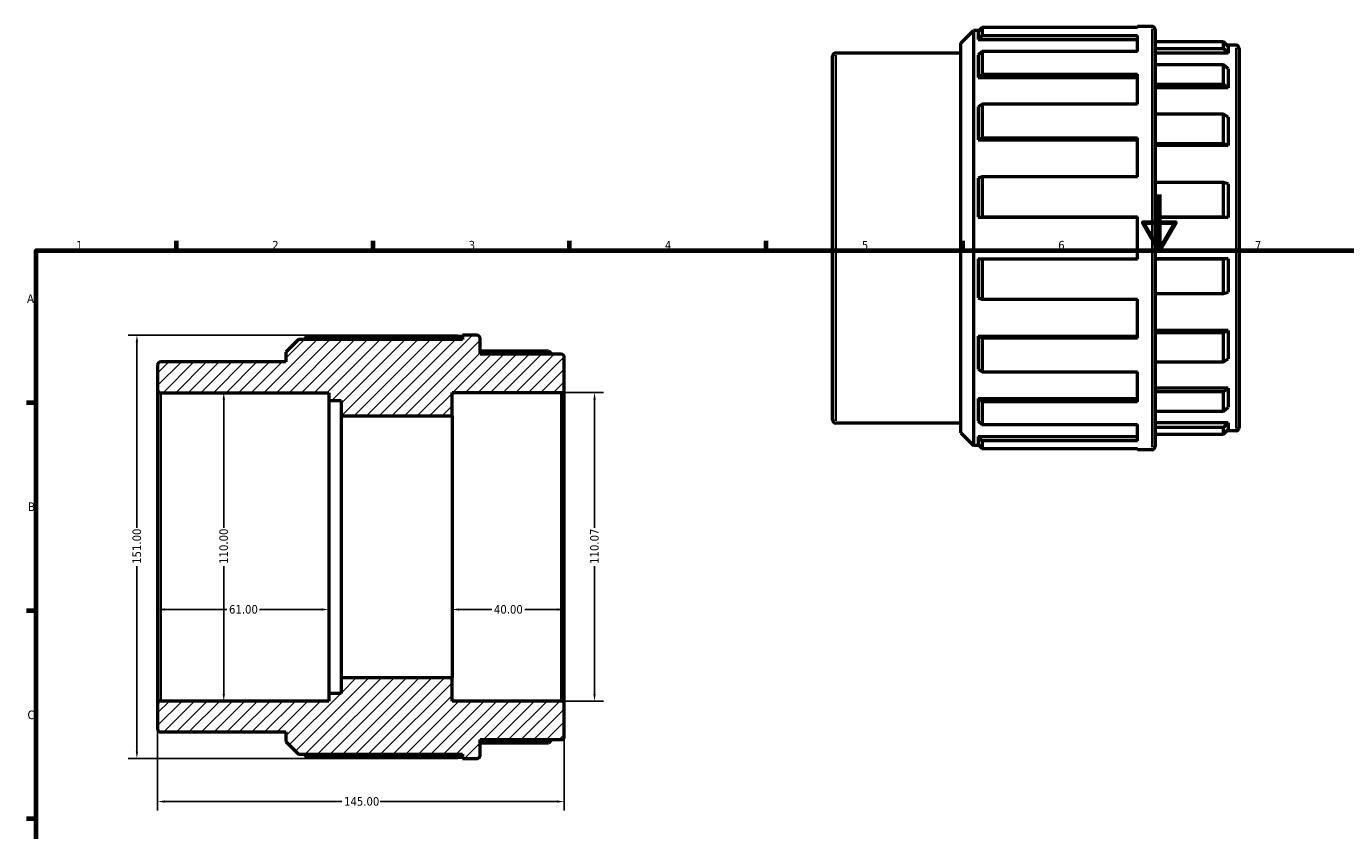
# Model space of a CAD drawing. Header units: millimetres. Extents: x 0 to 895, y -41 to 805.
# Tile 2 of 4: x 17 to 487, y 367 to 654. Entities that reach past the tile are written whole.
import ezdxf

# ---------------------------------------------------------------- set-up
doc = ezdxf.new("R2010")
doc.units = ezdxf.units.MM
for name, color, linetype, lineweight in [('Border (ANSI)', 7, 'Continuous', 70), ('Dimension (ANSI)', 7, 'Continuous', 25), ('Hatch (ANSI)', 7, 'Continuous', 18), ('Visible (ANSI)', 7, 'Continuous', 50), ('Visible Narrow (ANSI)', 7, 'Continuous', 35)]:
    doc.layers.add(name, color=color, linetype=linetype, lineweight=lineweight)
doc.styles.add('Note Text (ANSI)', font='tahoma.ttf')
doc.dimstyles.new('Default - mm (ANSI)', dxfattribs={"dimtxt": 3.048, "dimasz": 2.5, "dimexe": 3.175, "dimexo": 1.6002, "dimgap": 0.8, "dimtad": 0, "dimtoh": 1, "dimrnd": 1e-08, "dimzin": 4, "dimdsep": 46, "dimtxsty": 'Note Text (ANSI)', "dimcen": 0.09, "dimdle": 10, "dimclrd": 256, "dimclre": 256, "dimclrt": 256, "dimadec": 1, "dimazin": 1, "dimtfac": 1, "dimtofl": 0, "dimtmove": 0, "dimatfit": 3, "dimfxl": 1, "dimtolj": 1, "dimtzin": 4, "dimlwd": -1, "dimlwe": -1, "dimarcsym": 0})

# ---------------------------------------------------------------- blocks, each defined once
blk = doc.blocks.new('Borders Default Border')
at = {"layer": 'Border (ANSI)'}
for p, q in [((70.08, 574), (70.08, 577.45)), ((140.17, 574), (140.17, 577.45)), ((210.25, 574), (210.25, 577.45)), ((280.33, 574), (280.33, 577.45)), ((350.42, 574), (350.42, 577.45)), ((20, 519.75), (16.55, 519.75)), ((20, 445.5), (16.55, 445.5)), ((20, 371.25), (16.55, 371.25))]:
    blk.add_line(p, q, dxfattribs=at)
at = {"layer": 'Border (ANSI)', "flags": 128}
for points in [[(420.5, 594), (420.5, 574), (414.73, 584), (426.27, 584), (420.5, 574)], [(20, 20), (20, 574), (821, 574), (821, 20), (20, 20)]]:
    blk.add_lwpolyline(points, dxfattribs=at)
at = {"layer": 'Border (ANSI)', "char_height": 3.05, "attachment_point": 7, "style": 'Note Text (ANSI)'}
for s, insert in [('1', (34.35, 574.4)), ('2', (104.2, 574.4)), ('3', (174.26, 574.34)), ('4', (244.23, 574.4)), ('5', (314.48, 574.34)), ('6', (384.49, 574.34)), ('7', (454.6, 574.4)), ('A', (16.78, 555.35)), ('B', (17.15, 481.1)), ('C', (16.95, 406.8))]:
    blk.add_mtext(s, dxfattribs=dict(at, insert=insert))
blk = doc.blocks.new('*D7')
at = {"layer": 'Defpoints', "color": 0, "transparency": 16777216}
for p in [(86.94, 523.3), (86.94, 413.3), (86.94, 413.3)]:
    blk.add_point(p, dxfattribs=at)
at = {"layer": 'Dimension (ANSI)', "transparency": 16777216}
for p, q in [((86.94, 520.8), (86.94, 475.14)), ((86.94, 415.8), (86.94, 461.46))]:
    blk.add_line(p, q, dxfattribs=at)
for points in [[(86.53, 520.8), (87.36, 520.8), (86.94, 523.3)], [(86.53, 415.8), (87.36, 415.8), (86.94, 413.3)]]:
    blk.add_solid(points, dxfattribs=at)
at = {"layer": 'Dimension (ANSI)', "transparency": 16777216, "insert": (85.36, 462.26), "char_height": 3.048, "attachment_point": 1, "rotation": 90, "style": 'Note Text (ANSI)'}
blk.add_mtext('\\A1;110.00', dxfattribs=at)
blk = doc.blocks.new('*D8')
at = {"layer": 'Defpoints', "color": 0, "transparency": 16777216}
for p in [(172.04, 543.8), (55.96, 392.8), (172.04, 392.8)]:
    blk.add_point(p, dxfattribs=at)
at = {"layer": 'Dimension (ANSI)', "transparency": 16777216}
for p, q in [((170.44, 543.8), (52.79, 543.8)), ((55.96, 541.3), (55.96, 475.14)), ((55.96, 395.3), (55.96, 461.46)), ((170.44, 392.8), (52.79, 392.8))]:
    blk.add_line(p, q, dxfattribs=at)
for points in [[(55.55, 541.3), (56.38, 541.3), (55.96, 543.8)], [(55.55, 395.3), (56.38, 395.3), (55.96, 392.8)]]:
    blk.add_solid(points, dxfattribs=at)
at = {"layer": 'Dimension (ANSI)', "transparency": 16777216, "insert": (54.38, 462.26), "char_height": 3.048, "attachment_point": 1, "rotation": 90, "style": 'Note Text (ANSI)'}
blk.add_mtext('\\A1;151.00', dxfattribs=at)
blk = doc.blocks.new('*D9')
at = {"layer": 'Defpoints', "color": 0, "transparency": 16777216}
for p in [(63.35, 468.3), (124.35, 468.3), (63.35, 445.97)]:
    blk.add_point(p, dxfattribs=at)
at = {"layer": 'Dimension (ANSI)', "transparency": 16777216}
for p, q in [((65.85, 445.97), (88.01, 445.97)), ((121.85, 445.97), (99.69, 445.97))]:
    blk.add_line(p, q, dxfattribs=at)
for points in [[(65.85, 446.38), (65.85, 445.55), (63.35, 445.97)], [(121.85, 446.38), (121.85, 445.55), (124.35, 445.97)]]:
    blk.add_solid(points, dxfattribs=at)
at = {"layer": 'Dimension (ANSI)', "transparency": 16777216, "insert": (88.81, 447.55), "char_height": 3.048, "attachment_point": 1, "style": 'Note Text (ANSI)'}
blk.add_mtext('\\A1;61.00', dxfattribs=at)
blk = doc.blocks.new('*D10')
at = {"layer": 'Defpoints', "color": 0, "transparency": 16777216}
for p in [(168.35, 468.3), (208.35, 468.3), (208.35, 445.97)]:
    blk.add_point(p, dxfattribs=at)
at = {"layer": 'Dimension (ANSI)', "transparency": 16777216}
for p, q in [((170.85, 445.97), (182.47, 445.97)), ((205.85, 445.97), (194.24, 445.97))]:
    blk.add_line(p, q, dxfattribs=at)
for points in [[(170.85, 446.38), (170.85, 445.55), (168.35, 445.97)], [(205.85, 446.38), (205.85, 445.55), (208.35, 445.97)]]:
    blk.add_solid(points, dxfattribs=at)
at = {"layer": 'Dimension (ANSI)', "transparency": 16777216, "insert": (183.27, 447.55), "char_height": 3.048, "attachment_point": 1, "style": 'Note Text (ANSI)'}
blk.add_mtext('\\A1;40.00', dxfattribs=at)
blk = doc.blocks.new('*D11')
at = {"layer": 'Defpoints', "color": 0, "transparency": 16777216}
for p in [(63.35, 412.2), (208.35, 412.16), (208.35, 377.45)]:
    blk.add_point(p, dxfattribs=at)
at = {"layer": 'Dimension (ANSI)', "transparency": 16777216}
for p, q in [((63.35, 410.6), (63.35, 374.28)), ((208.35, 410.56), (208.35, 374.28)), ((65.85, 377.45), (129.01, 377.45)), ((205.85, 377.45), (142.69, 377.45))]:
    blk.add_line(p, q, dxfattribs=at)
for points in [[(65.85, 377.87), (65.85, 377.04), (63.35, 377.45)], [(205.85, 377.87), (205.85, 377.04), (208.35, 377.45)]]:
    blk.add_solid(points, dxfattribs=at)
at = {"layer": 'Dimension (ANSI)', "transparency": 16777216, "insert": (129.81, 379.04), "char_height": 3.048, "attachment_point": 1, "style": 'Note Text (ANSI)'}
blk.add_mtext('\\A1;145.00', dxfattribs=at)
blk = doc.blocks.new('*D12')
at = {"layer": 'Defpoints', "color": 0, "transparency": 16777216}
for p in [(207.25, 523.33), (207.25, 413.26), (219.14, 413.26)]:
    blk.add_point(p, dxfattribs=at)
at = {"layer": 'Dimension (ANSI)', "transparency": 16777216}
for p, q in [((208.85, 523.33), (222.32, 523.33)), ((219.14, 520.83), (219.14, 475.15)), ((219.14, 415.76), (219.14, 461.45)), ((208.85, 413.26), (222.32, 413.26))]:
    blk.add_line(p, q, dxfattribs=at)
for points in [[(218.73, 520.83), (219.56, 520.83), (219.14, 523.33)], [(218.73, 415.76), (219.56, 415.76), (219.14, 413.26)]]:
    blk.add_solid(points, dxfattribs=at)
at = {"layer": 'Dimension (ANSI)', "transparency": 16777216, "insert": (217.56, 462.25), "char_height": 3.048, "attachment_point": 1, "rotation": 90, "style": 'Note Text (ANSI)'}
blk.add_mtext('\\A1;110.07', dxfattribs=at)

msp = doc.modelspace()

# ---------------------------------------------------------------- hatches: boundary and pattern name
at = {"layer": 'Hatch (ANSI)'}
h = msp.add_hatch(dxfattribs=at)
h.set_pattern_fill('ANSI31', color=256, scale=25.4, style=0)
h.set_pattern_definition([(45, (0, 0), (-2.245064, 2.245064), [])])
edge = h.paths.add_edge_path()
edge.add_line((109.103, 398.839), (113.633, 394.309))
edge.add_line((113.633, 394.309), (172.038, 394.309))
edge.add_line((172.038, 394.309), (172.038, 392.799))
edge.add_line((172.038, 392.799), (177.253, 392.799))
edge.add_ellipse((177.253, 393.899), major_axis=(0, -1.1), ratio=1, start_angle=0, end_angle=90)
edge.add_line((178.353, 393.899), (178.353, 399.549))
edge.add_line((178.353, 399.549), (207.253, 399.549))
edge.add_ellipse((207.253, 400.649), major_axis=(0, -1.1), ratio=1, start_angle=0, end_angle=90)
edge.add_line((208.353, 400.649), (208.353, 412.163))
edge.add_ellipse((207.253, 412.163), major_axis=(1.1, 0), ratio=1, start_angle=0, end_angle=90)
edge.add_line((207.253, 413.263), (168.353, 413.263))
edge.add_line((168.353, 413.263), (168.353, 421.549))
edge.add_line((168.353, 421.549), (128.753, 421.549))
edge.add_line((128.753, 421.549), (128.753, 416.049))
edge.add_line((128.753, 416.049), (124.353, 416.049))
edge.add_line((124.353, 416.049), (124.353, 413.299))
edge.add_line((124.353, 413.299), (64.453, 413.299))
edge.add_ellipse((64.453, 412.199), major_axis=(0, 1.1), ratio=1, start_angle=0, end_angle=90)
edge.add_line((63.353, 412.199), (63.353, 403.399))
edge.add_ellipse((64.453, 403.399), major_axis=(-1.1, 0), ratio=1, start_angle=0, end_angle=90)
edge.add_line((64.453, 402.299), (109.103, 402.299))
edge.add_line((109.103, 402.299), (109.103, 398.839))
edge = h.paths.add_edge_path()
edge.add_line((113.633, 542.289), (109.103, 537.759))
edge.add_line((109.103, 537.759), (109.103, 534.299))
edge.add_line((109.103, 534.299), (64.453, 534.299))
edge.add_ellipse((64.453, 533.199), major_axis=(0, 1.1), ratio=1, start_angle=0, end_angle=90)
edge.add_line((63.353, 533.199), (63.353, 524.399))
edge.add_ellipse((64.453, 524.399), major_axis=(-1.1, 0), ratio=1, start_angle=0, end_angle=90)
edge.add_line((64.453, 523.299), (124.353, 523.299))
edge.add_line((124.353, 523.299), (124.353, 520.549))
edge.add_line((124.353, 520.549), (128.753, 520.549))
edge.add_line((128.753, 520.549), (128.753, 515.049))
edge.add_line((128.753, 515.049), (168.353, 515.049))
edge.add_line((168.353, 515.049), (168.353, 523.335))
edge.add_line((168.353, 523.335), (207.253, 523.335))
edge.add_ellipse((207.253, 524.435), major_axis=(0, -1.1), ratio=1, start_angle=0, end_angle=90)
edge.add_line((208.353, 524.435), (208.353, 535.949))
edge.add_ellipse((207.253, 535.949), major_axis=(1.1, 0), ratio=1, start_angle=0, end_angle=90)
edge.add_line((207.253, 537.049), (178.353, 537.049))
edge.add_line((178.353, 537.049), (178.353, 542.699))
edge.add_ellipse((177.253, 542.699), major_axis=(1.1, 0), ratio=1, start_angle=0, end_angle=90)
edge.add_line((177.253, 543.799), (172.038, 543.799))
edge.add_line((172.038, 543.799), (172.038, 542.289))
edge.add_line((172.038, 542.289), (113.633, 542.289))

# ---------------------------------------------------------------- linework, layer by layer
at = {"layer": 'Visible (ANSI)'}
for p, q in [((412.716, 653.604), (412.716, 653.982)), ((417.931, 653.982), (412.716, 653.982)), ((349.781, 647.942), (354.311, 652.472)), ((354.311, 652.472), (354.311, 504.492)), ((356.254, 652.472), (354.311, 652.472)), ((357.391, 653.604), (355.881, 652.101)), ((355.881, 652.101), (355.881, 649.329)), ((355.881, 649.329), (357.391, 650.775)), ((355.881, 649.329), (412.716, 649.329)), ((412.716, 653.604), (357.391, 653.604)), ((357.391, 653.604), (357.391, 650.775)), ((357.391, 650.775), (412.716, 650.775)), ((412.716, 644.996), (412.716, 650.775)), ((419.031, 652.882), (419.031, 504.082)), ((349.781, 644.482), (305.131, 644.482)), ((349.781, 509.022), (349.781, 647.942)), ((357.391, 644.996), (355.881, 643.666)), ((412.716, 644.996), (357.391, 644.996)), ((357.391, 644.996), (357.391, 636.94)), ((443.381, 648.476), (419.031, 648.476)), ((419.031, 646.038), (443.381, 646.038)), ((445.031, 646.836), (443.381, 648.476)), ((443.381, 646.038), (443.381, 648.476)), ((443.381, 646.038), (445.031, 644.454)), ((447.931, 647.232), (444.632, 647.232)), ((445.031, 646.836), (445.031, 644.454)), ((449.031, 646.132), (449.031, 510.832)), ((304.031, 513.582), (304.031, 643.382)), ((355.881, 643.666), (355.881, 635.771)), ((445.031, 644.454), (419.031, 644.454)), ((443.381, 640.259), (419.031, 640.259)), ((445.031, 638.811), (443.381, 640.259)), ((443.381, 633.314), (443.381, 640.259)), ((355.881, 635.771), (357.391, 636.94)), ((355.881, 635.771), (412.716, 635.771)), ((357.391, 636.94), (412.716, 636.94)), ((412.716, 626.263), (412.716, 636.94)), ((445.031, 638.811), (445.031, 632.029)), ((419.031, 633.314), (443.381, 633.314)), ((445.031, 632.029), (419.031, 632.029)), ((443.381, 633.314), (445.031, 632.029)), ((357.391, 626.263), (355.881, 625.307)), ((412.716, 626.263), (357.391, 626.263)), ((357.391, 626.263), (357.391, 614.205)), ((355.881, 625.307), (355.881, 613.491)), ((443.381, 622.637), (419.031, 622.637)), ((445.031, 621.602), (443.381, 622.637)), ((443.381, 612.243), (443.381, 622.637)), ((445.031, 621.602), (445.031, 611.452)), ((355.881, 613.491), (357.391, 614.205)), ((355.881, 613.491), (412.716, 613.491)), ((357.391, 614.205), (412.716, 614.205)), ((412.716, 600.255), (412.716, 614.205)), ((419.031, 612.243), (443.381, 612.243)), ((443.381, 612.243), (445.031, 611.452)), ((445.031, 611.452), (419.031, 611.452)), ((357.391, 600.255), (355.881, 599.819)), ((355.881, 599.819), (355.881, 585.881)), ((412.716, 600.255), (357.391, 600.255)), ((357.391, 600.255), (357.391, 586.032)), ((443.381, 598.293), (419.031, 598.293)), ((445.031, 597.828), (443.381, 598.293)), ((443.381, 586.032), (443.381, 598.293)), ((445.031, 597.828), (445.031, 585.855)), ((355.881, 585.881), (357.391, 586.032)), ((355.881, 585.881), (412.716, 585.881)), ((357.391, 586.032), (412.716, 586.032)), ((412.716, 570.932), (412.716, 586.032)), ((419.031, 586.032), (443.381, 586.032)), ((445.031, 585.855), (419.031, 585.855)), ((443.381, 586.032), (445.031, 585.855)), ((357.391, 570.932), (355.881, 571.083)), ((355.881, 571.083), (412.716, 571.083)), ((355.881, 571.083), (355.881, 557.145)), ((412.716, 570.932), (357.391, 570.932)), ((357.391, 570.932), (357.391, 556.71)), ((445.031, 571.109), (419.031, 571.109)), ((443.381, 570.932), (419.031, 570.932)), ((445.031, 571.109), (443.381, 570.932)), ((443.381, 558.672), (443.381, 570.932)), ((445.031, 571.109), (445.031, 559.136)), ((355.881, 557.145), (357.391, 556.71)), ((357.391, 556.71), (412.716, 556.71)), ((412.716, 542.759), (412.716, 556.71)), ((419.031, 558.672), (443.381, 558.672)), ((443.381, 558.672), (445.031, 559.136)), ((113.633, 542.289), (109.103, 537.759)), ((172.038, 542.289), (113.633, 542.289)), ((115.576, 542.289), (116.713, 543.42)), ((116.713, 543.42), (172.038, 543.42)), ((177.253, 543.799), (172.038, 543.799)), ((172.038, 543.799), (172.038, 542.289)), ((178.353, 537.049), (178.353, 542.699)), ((357.391, 542.759), (355.881, 543.474)), ((355.881, 543.474), (412.716, 543.474)), ((355.881, 543.474), (355.881, 531.658)), ((412.716, 542.759), (357.391, 542.759)), ((357.391, 542.759), (357.391, 530.702)), ((445.031, 545.513), (419.031, 545.513)), ((443.381, 544.721), (419.031, 544.721)), ((445.031, 545.513), (443.381, 544.721)), ((443.381, 534.328), (443.381, 544.721)), ((445.031, 545.513), (445.031, 535.363)), ((109.103, 537.759), (109.103, 534.299)), ((178.353, 538.293), (202.703, 538.293)), ((207.253, 537.049), (178.353, 537.049)), ((202.703, 538.293), (203.955, 537.049)), ((63.353, 533.199), (63.353, 524.399)), ((109.103, 534.299), (64.453, 534.299)), ((208.353, 524.435), (208.353, 535.949)), ((355.881, 531.658), (357.391, 530.702)), ((419.031, 534.328), (443.381, 534.328)), ((443.381, 534.328), (445.031, 535.363)), ((357.391, 530.702), (412.716, 530.702)), ((412.716, 520.025), (412.716, 530.702)), ((63.353, 524.399), (63.353, 412.199)), ((64.453, 523.299), (124.353, 523.299)), ((124.353, 523.299), (124.353, 520.549)), ((168.353, 515.049), (168.353, 523.335)), ((168.353, 523.335), (207.253, 523.335)), ((208.353, 412.163), (208.353, 524.435)), ((445.031, 524.936), (419.031, 524.936)), ((443.381, 523.65), (419.031, 523.65)), ((445.031, 524.936), (443.381, 523.65)), ((443.381, 516.706), (443.381, 523.65)), ((445.031, 524.936), (445.031, 518.153)), ((124.353, 520.549), (128.753, 520.549)), ((124.353, 520.549), (124.353, 416.049)), ((128.753, 520.549), (128.753, 515.049)), ((357.391, 520.025), (355.881, 521.194)), ((355.881, 521.194), (412.716, 521.194)), ((355.881, 521.194), (355.881, 513.299)), ((412.716, 520.025), (357.391, 520.025)), ((357.391, 520.025), (357.391, 511.968)), ((443.381, 516.706), (445.031, 518.153)), ((128.753, 515.049), (168.353, 515.049)), ((128.753, 515.049), (128.753, 421.549)), ((168.353, 515.049), (168.353, 421.549)), ((355.881, 513.299), (357.391, 511.968)), ((419.031, 516.706), (443.381, 516.706)), ((349.781, 512.482), (305.131, 512.482)), ((349.781, 509.022), (354.311, 504.492)), ((357.391, 511.968), (412.716, 511.968)), ((412.716, 506.19), (412.716, 511.968)), ((445.031, 512.51), (419.031, 512.51)), ((443.381, 510.927), (419.031, 510.927)), ((419.031, 508.488), (443.381, 508.488)), ((445.031, 512.51), (443.381, 510.927)), ((443.381, 508.488), (443.381, 510.927)), ((443.381, 508.488), (445.031, 510.129)), ((447.931, 509.732), (444.632, 509.732)), ((445.031, 512.51), (445.031, 510.129)), ((356.254, 504.492), (354.311, 504.492)), ((357.391, 506.19), (355.881, 507.636)), ((355.881, 507.636), (412.716, 507.636)), ((355.881, 507.636), (355.881, 504.863)), ((355.881, 504.863), (357.391, 503.361)), ((412.716, 506.19), (357.391, 506.19)), ((357.391, 506.19), (357.391, 503.361)), ((357.391, 503.361), (412.716, 503.361)), ((412.716, 502.982), (412.716, 503.361)), ((417.931, 502.982), (412.716, 502.982)), ((168.353, 421.549), (128.753, 421.549)), ((128.753, 421.549), (128.753, 416.049)), ((168.353, 413.263), (168.353, 421.549)), ((128.753, 416.049), (124.353, 416.049)), ((124.353, 416.049), (124.353, 413.299)), ((63.353, 412.199), (63.353, 403.399)), ((124.353, 413.299), (64.453, 413.299)), ((207.253, 413.263), (168.353, 413.263)), ((208.353, 400.649), (208.353, 412.163)), ((64.453, 402.299), (109.103, 402.299)), ((109.103, 402.299), (109.103, 398.839)), ((109.103, 398.839), (113.633, 394.309)), ((178.353, 393.899), (178.353, 399.549)), ((178.353, 399.549), (207.253, 399.549)), ((202.703, 398.305), (178.353, 398.305)), ((203.955, 399.549), (202.703, 398.305)), ((113.633, 394.309), (172.038, 394.309)), ((116.713, 393.177), (115.576, 394.309)), ((172.038, 393.177), (116.713, 393.177)), ((172.038, 394.309), (172.038, 392.799)), ((172.038, 392.799), (177.253, 392.799))]:
    msp.add_line(p, q, dxfattribs=at)
for centre, start, end in [((417.931, 652.882), 0, 90), ((305.131, 643.382), 90, 180), ((447.931, 646.132), 0, 90), ((177.253, 542.699), 0, 90), ((207.253, 535.949), 0, 90), ((64.453, 533.199), 90, 180), ((64.453, 524.399), 180, 270), ((207.253, 524.435), 270, 0), ((305.131, 513.582), 180, 270), ((447.931, 510.832), 270, 0), ((417.931, 504.082), 270, 0), ((64.453, 412.199), 90, 180), ((207.253, 412.163), 0, 90), ((64.453, 403.399), 180, 270), ((207.253, 400.649), 270, 0), ((177.253, 393.899), 270, 0)]:
    msp.add_arc(centre, 1.1, start, end, dxfattribs=at)
at = {"layer": 'Visible Narrow (ANSI)'}
for p, q in [((417.931, 503.912), (417.931, 653.053)), ((447.931, 510.579), (447.931, 646.386)), ((305.131, 643.67), (305.131, 513.295)), ((64.453, 413.976), (64.453, 522.622)), ((207.253, 522.657), (207.253, 413.941))]:
    msp.add_line(p, q, dxfattribs=at)

# ---------------------------------------------------------------- block references
msp.add_blockref('Borders Default Border', (0, 0))

# ---------------------------------------------------------------- dimensions: what is measured, and where the dimension line sits
at = {"layer": 'Dimension (ANSI)'}
for base, p1, p2, angle, override, picture, middle in [((55.963, 392.799), (172.038, 543.799), (172.038, 392.799), 90, {"dimtoh": 0, "dimdec": 2, "dimtp": 0, "dimtm": 0, "dimtdec": 2, "dimatfit": 1}, '*D8', (55.963, 468.299)), ((86.944, 413.299), (86.944, 523.299), (86.944, 413.299), 270, {"dimtoh": 0, "dimdec": 2, "dimse1": 1, "dimse2": 1, "dimtp": 0, "dimtm": 0, "dimtdec": 2, "dimatfit": 1}, '*D7', (86.944, 468.299)), ((219.142, 413.263), (207.253, 523.335), (207.253, 413.263), 270, {"dimtoh": 0, "dimdec": 2, "dimtp": 0, "dimtm": 0, "dimtdec": 2, "dimatfit": 1}, '*D12', (219.142, 468.299))]:
    dim = msp.add_linear_dim(base=base, p1=p1, p2=p2, angle=angle, dimstyle='Default - mm (ANSI)', override=override, dxfattribs=at)
    dim.commit()
    dim.dimension.update_dxf_attribs({"geometry": picture, "text_midpoint": middle, "dimtype": 160})
for base, p1, p2, override, picture, middle in [((63.353, 445.966), (124.353, 468.299), (63.353, 468.299), {"dimtoh": 0, "dimdec": 2, "dimse1": 1, "dimse2": 1, "dimtp": 0, "dimtm": 0, "dimtdec": 2, "dimatfit": 1}, '*D9', (93.853, 445.966)), ((208.353, 445.966), (168.353, 468.299), (208.353, 468.299), {"dimtoh": 0, "dimdec": 2, "dimse1": 1, "dimse2": 1, "dimtp": 0, "dimtm": 0, "dimtdec": 2, "dimatfit": 1}, '*D10', (188.353, 445.966)), ((208.353, 377.453), (63.353, 412.199), (208.353, 412.163), {"dimtoh": 0, "dimdec": 2, "dimtp": 0, "dimtm": 0, "dimtdec": 2, "dimatfit": 1}, '*D11', (135.853, 377.453))]:
    dim = msp.add_linear_dim(base=base, p1=p1, p2=p2, dimstyle='Default - mm (ANSI)', override=override, dxfattribs=at)
    dim.commit()
    dim.dimension.update_dxf_attribs({"geometry": picture, "text_midpoint": middle, "dimtype": 160})

doc.saveas('drawing.dxf')
